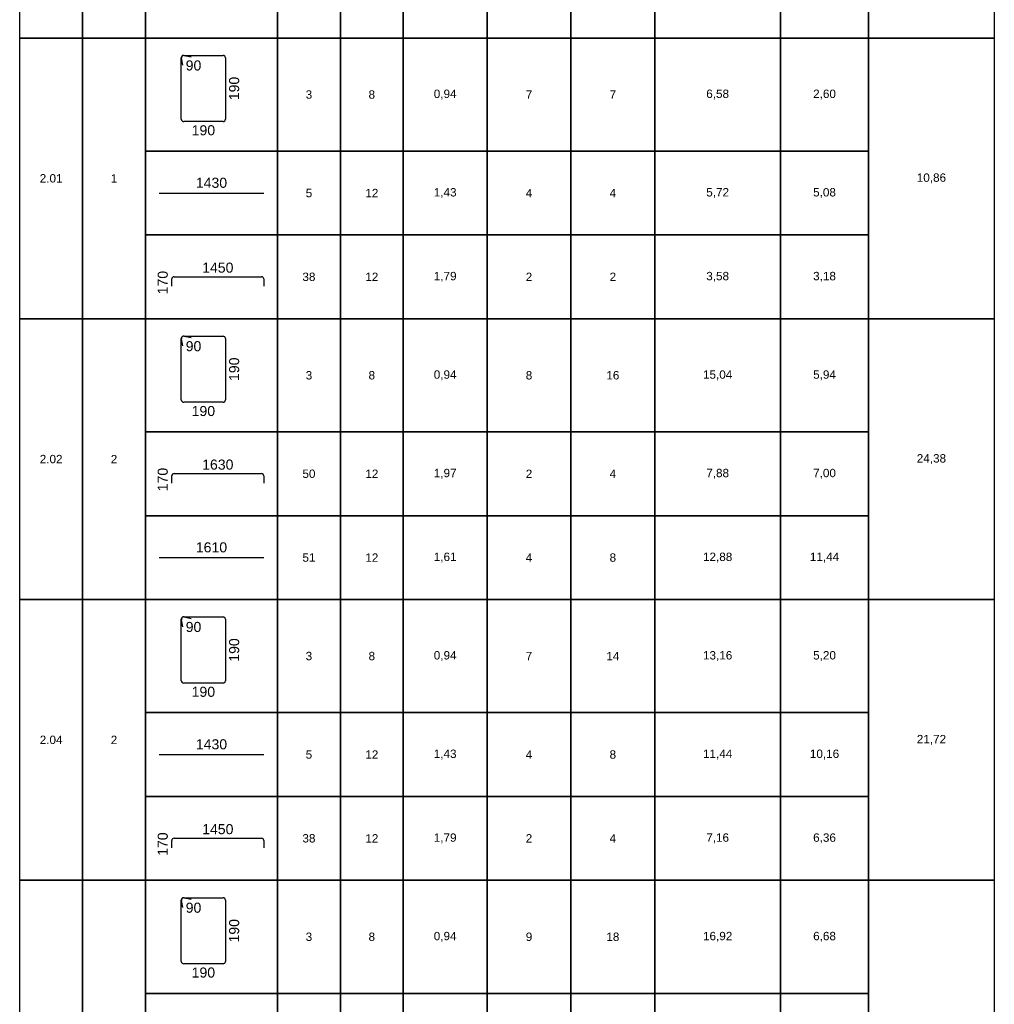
# Model space of a CAD drawing. Extents: x -1906120 to 89837, y -39133 to 303704.
# Tile 2 of 55: x -14050 to -9400, y -34365 to -29666. Entities that reach past the tile are written whole.
import ezdxf
from ezdxf.enums import TextEntityAlignment as Align

# ---------------------------------------------------------------- set-up
doc = ezdxf.new("R2010")
doc.units = 0
doc.header["$LTSCALE"] = 10
doc.header["$MEASUREMENT"] = 0
doc.layers.add('RCAD_tabele zbrojenia', color=7, linetype='Continuous')
doc.styles.add('style2', font='arial.ttf', dxfattribs={"height": 40})

msp = doc.modelspace()

# ---------------------------------------------------------------- linework, layer by layer
at = {"layer": 'RCAD_tabele zbrojenia', "color": 1}
for p, q in [((-14049.70583, -39133.42964), (-14049.70583, -1123.42964)), ((-9399.70583, -1123.42964), (-9399.70583, -39133.42964)), ((-14049.70583, -29753.42964), (-14049.70583, -28413.42964)), ((-13749.70583, -28413.42964), (-13749.70583, -29753.42964)), ((-13749.70583, -29753.42964), (-13749.70583, -28413.42964)), ((-13449.70583, -28413.42964), (-13449.70583, -29753.42964)), ((-9999.70583, -29753.42964), (-9999.70583, -28413.42964)), ((-9399.70583, -28413.42964), (-9399.70583, -29753.42964)), ((-13449.70583, -29753.42964), (-13449.70583, -29353.42964)), ((-12819.70583, -29353.42964), (-12819.70583, -29753.42964)), ((-12819.70583, -29753.42964), (-12819.70583, -29353.42964)), ((-12519.70583, -29353.42964), (-12519.70583, -29753.42964)), ((-12519.70583, -29753.42964), (-12519.70583, -29353.42964)), ((-12219.70583, -29353.42964), (-12219.70583, -29753.42964)), ((-12219.70583, -29753.42964), (-12219.70583, -29353.42964)), ((-11819.70583, -29353.42964), (-11819.70583, -29753.42964)), ((-11819.70583, -29753.42964), (-11819.70583, -29353.42964)), ((-11419.70583, -29353.42964), (-11419.70583, -29753.42964)), ((-11419.70583, -29753.42964), (-11419.70583, -29353.42964)), ((-11019.70583, -29353.42964), (-11019.70583, -29753.42964)), ((-11019.70583, -29753.42964), (-11019.70583, -29353.42964)), ((-10419.70583, -29353.42964), (-10419.70583, -29753.42964)), ((-10419.70583, -29753.42964), (-10419.70583, -29353.42964)), ((-9999.70583, -29353.42964), (-9999.70583, -29753.42964)), ((-13749.70583, -29753.42964), (-14049.70583, -29753.42964)), ((-14049.70583, -29753.42964), (-13749.70583, -29753.42964)), ((-14049.70583, -31093.42964), (-14049.70583, -29753.42964)), ((-13449.70583, -29753.42964), (-13749.70583, -29753.42964)), ((-13749.70583, -29753.42964), (-13749.70583, -31093.42964)), ((-13749.70583, -29753.42964), (-13449.70583, -29753.42964)), ((-13749.70583, -31093.42964), (-13749.70583, -29753.42964)), ((-13449.70583, -29753.42964), (-13449.70583, -31093.42964)), ((-12819.70583, -29753.42964), (-13449.70583, -29753.42964)), ((-13449.70583, -29753.42964), (-12819.70583, -29753.42964)), ((-13449.70583, -30293.42964), (-13449.70583, -29753.42964)), ((-12519.70583, -29753.42964), (-12819.70583, -29753.42964)), ((-12819.70583, -29753.42964), (-12819.70583, -30293.42964)), ((-12819.70583, -29753.42964), (-12519.70583, -29753.42964)), ((-12819.70583, -30293.42964), (-12819.70583, -29753.42964)), ((-12219.70583, -29753.42964), (-12519.70583, -29753.42964)), ((-12519.70583, -29753.42964), (-12519.70583, -30293.42964)), ((-12519.70583, -29753.42964), (-12219.70583, -29753.42964)), ((-12519.70583, -30293.42964), (-12519.70583, -29753.42964)), ((-11819.70583, -29753.42964), (-12219.70583, -29753.42964)), ((-12219.70583, -29753.42964), (-12219.70583, -30293.42964)), ((-12219.70583, -29753.42964), (-11819.70583, -29753.42964)), ((-12219.70583, -30293.42964), (-12219.70583, -29753.42964)), ((-11419.70583, -29753.42964), (-11819.70583, -29753.42964)), ((-11819.70583, -29753.42964), (-11819.70583, -30293.42964)), ((-11819.70583, -29753.42964), (-11419.70583, -29753.42964)), ((-11819.70583, -30293.42964), (-11819.70583, -29753.42964)), ((-11019.70583, -29753.42964), (-11419.70583, -29753.42964)), ((-11419.70583, -29753.42964), (-11419.70583, -30293.42964)), ((-11419.70583, -29753.42964), (-11019.70583, -29753.42964)), ((-11419.70583, -30293.42964), (-11419.70583, -29753.42964)), ((-10419.70583, -29753.42964), (-11019.70583, -29753.42964)), ((-11019.70583, -29753.42964), (-11019.70583, -30293.42964)), ((-11019.70583, -29753.42964), (-10419.70583, -29753.42964)), ((-11019.70583, -30293.42964), (-11019.70583, -29753.42964)), ((-9999.70583, -29753.42964), (-10419.70583, -29753.42964)), ((-10419.70583, -29753.42964), (-10419.70583, -30293.42964)), ((-10419.70583, -29753.42964), (-9999.70583, -29753.42964)), ((-10419.70583, -30293.42964), (-10419.70583, -29753.42964)), ((-9399.70583, -29753.42964), (-9999.70583, -29753.42964)), ((-9999.70583, -29753.42964), (-9399.70583, -29753.42964)), ((-9999.70583, -31093.42964), (-9999.70583, -29753.42964)), ((-9999.70583, -29753.42964), (-9999.70583, -30293.42964)), ((-9399.70583, -29753.42964), (-9399.70583, -31093.42964)), ((-12819.70583, -30293.42964), (-13449.70583, -30293.42964)), ((-13449.70583, -30293.42964), (-12819.70583, -30293.42964)), ((-13449.70583, -30693.42964), (-13449.70583, -30293.42964)), ((-12519.70583, -30293.42964), (-12819.70583, -30293.42964)), ((-12819.70583, -30293.42964), (-12819.70583, -30693.42964)), ((-12819.70583, -30293.42964), (-12519.70583, -30293.42964)), ((-12819.70583, -30693.42964), (-12819.70583, -30293.42964)), ((-12219.70583, -30293.42964), (-12519.70583, -30293.42964)), ((-12519.70583, -30293.42964), (-12519.70583, -30693.42964)), ((-12519.70583, -30293.42964), (-12219.70583, -30293.42964)), ((-12519.70583, -30693.42964), (-12519.70583, -30293.42964)), ((-11819.70583, -30293.42964), (-12219.70583, -30293.42964)), ((-12219.70583, -30293.42964), (-12219.70583, -30693.42964)), ((-12219.70583, -30293.42964), (-11819.70583, -30293.42964)), ((-12219.70583, -30693.42964), (-12219.70583, -30293.42964)), ((-11419.70583, -30293.42964), (-11819.70583, -30293.42964)), ((-11819.70583, -30293.42964), (-11819.70583, -30693.42964)), ((-11819.70583, -30293.42964), (-11419.70583, -30293.42964)), ((-11819.70583, -30693.42964), (-11819.70583, -30293.42964)), ((-11019.70583, -30293.42964), (-11419.70583, -30293.42964)), ((-11419.70583, -30293.42964), (-11419.70583, -30693.42964)), ((-11419.70583, -30293.42964), (-11019.70583, -30293.42964)), ((-11419.70583, -30693.42964), (-11419.70583, -30293.42964)), ((-10419.70583, -30293.42964), (-11019.70583, -30293.42964)), ((-11019.70583, -30293.42964), (-11019.70583, -30693.42964)), ((-11019.70583, -30293.42964), (-10419.70583, -30293.42964)), ((-11019.70583, -30693.42964), (-11019.70583, -30293.42964)), ((-9999.70583, -30293.42964), (-10419.70583, -30293.42964)), ((-10419.70583, -30293.42964), (-10419.70583, -30693.42964)), ((-10419.70583, -30293.42964), (-9999.70583, -30293.42964)), ((-10419.70583, -30693.42964), (-10419.70583, -30293.42964)), ((-9999.70583, -30293.42964), (-9999.70583, -30693.42964)), ((-12819.70583, -30693.42964), (-13449.70583, -30693.42964)), ((-13449.70583, -30693.42964), (-12819.70583, -30693.42964)), ((-13449.70583, -31093.42964), (-13449.70583, -30693.42964)), ((-12519.70583, -30693.42964), (-12819.70583, -30693.42964)), ((-12819.70583, -30693.42964), (-12819.70583, -31093.42964)), ((-12819.70583, -30693.42964), (-12519.70583, -30693.42964)), ((-12819.70583, -31093.42964), (-12819.70583, -30693.42964)), ((-12219.70583, -30693.42964), (-12519.70583, -30693.42964)), ((-12519.70583, -30693.42964), (-12519.70583, -31093.42964)), ((-12519.70583, -30693.42964), (-12219.70583, -30693.42964)), ((-12519.70583, -31093.42964), (-12519.70583, -30693.42964)), ((-11819.70583, -30693.42964), (-12219.70583, -30693.42964)), ((-12219.70583, -30693.42964), (-12219.70583, -31093.42964)), ((-12219.70583, -30693.42964), (-11819.70583, -30693.42964)), ((-12219.70583, -31093.42964), (-12219.70583, -30693.42964)), ((-11419.70583, -30693.42964), (-11819.70583, -30693.42964)), ((-11819.70583, -30693.42964), (-11819.70583, -31093.42964)), ((-11819.70583, -30693.42964), (-11419.70583, -30693.42964)), ((-11819.70583, -31093.42964), (-11819.70583, -30693.42964)), ((-11019.70583, -30693.42964), (-11419.70583, -30693.42964)), ((-11419.70583, -30693.42964), (-11419.70583, -31093.42964)), ((-11419.70583, -30693.42964), (-11019.70583, -30693.42964)), ((-11419.70583, -31093.42964), (-11419.70583, -30693.42964)), ((-10419.70583, -30693.42964), (-11019.70583, -30693.42964)), ((-11019.70583, -30693.42964), (-11019.70583, -31093.42964)), ((-11019.70583, -30693.42964), (-10419.70583, -30693.42964)), ((-11019.70583, -31093.42964), (-11019.70583, -30693.42964)), ((-9999.70583, -30693.42964), (-10419.70583, -30693.42964)), ((-10419.70583, -30693.42964), (-10419.70583, -31093.42964)), ((-10419.70583, -30693.42964), (-9999.70583, -30693.42964)), ((-10419.70583, -31093.42964), (-10419.70583, -30693.42964)), ((-9999.70583, -30693.42964), (-9999.70583, -31093.42964)), ((-13749.70583, -31093.42964), (-14049.70583, -31093.42964)), ((-14049.70583, -31093.42964), (-13749.70583, -31093.42964)), ((-14049.70583, -32433.42964), (-14049.70583, -31093.42964)), ((-13449.70583, -31093.42964), (-13749.70583, -31093.42964)), ((-13749.70583, -31093.42964), (-13749.70583, -32433.42964)), ((-13749.70583, -31093.42964), (-13449.70583, -31093.42964)), ((-13749.70583, -32433.42964), (-13749.70583, -31093.42964)), ((-13449.70583, -31093.42964), (-13449.70583, -32433.42964)), ((-12819.70583, -31093.42964), (-13449.70583, -31093.42964)), ((-13449.70583, -31093.42964), (-12819.70583, -31093.42964)), ((-13449.70583, -31633.42964), (-13449.70583, -31093.42964)), ((-12519.70583, -31093.42964), (-12819.70583, -31093.42964)), ((-12819.70583, -31093.42964), (-12819.70583, -31633.42964)), ((-12819.70583, -31093.42964), (-12519.70583, -31093.42964)), ((-12819.70583, -31633.42964), (-12819.70583, -31093.42964)), ((-12219.70583, -31093.42964), (-12519.70583, -31093.42964)), ((-12519.70583, -31093.42964), (-12519.70583, -31633.42964)), ((-12519.70583, -31093.42964), (-12219.70583, -31093.42964)), ((-12519.70583, -31633.42964), (-12519.70583, -31093.42964)), ((-11819.70583, -31093.42964), (-12219.70583, -31093.42964)), ((-12219.70583, -31093.42964), (-12219.70583, -31633.42964)), ((-12219.70583, -31093.42964), (-11819.70583, -31093.42964)), ((-12219.70583, -31633.42964), (-12219.70583, -31093.42964)), ((-11419.70583, -31093.42964), (-11819.70583, -31093.42964)), ((-11819.70583, -31093.42964), (-11819.70583, -31633.42964)), ((-11819.70583, -31093.42964), (-11419.70583, -31093.42964)), ((-11819.70583, -31633.42964), (-11819.70583, -31093.42964)), ((-11019.70583, -31093.42964), (-11419.70583, -31093.42964)), ((-11419.70583, -31093.42964), (-11419.70583, -31633.42964)), ((-11419.70583, -31093.42964), (-11019.70583, -31093.42964)), ((-11419.70583, -31633.42964), (-11419.70583, -31093.42964)), ((-10419.70583, -31093.42964), (-11019.70583, -31093.42964)), ((-11019.70583, -31093.42964), (-11019.70583, -31633.42964)), ((-11019.70583, -31093.42964), (-10419.70583, -31093.42964)), ((-11019.70583, -31633.42964), (-11019.70583, -31093.42964)), ((-9999.70583, -31093.42964), (-10419.70583, -31093.42964)), ((-10419.70583, -31093.42964), (-10419.70583, -31633.42964)), ((-10419.70583, -31093.42964), (-9999.70583, -31093.42964)), ((-10419.70583, -31633.42964), (-10419.70583, -31093.42964)), ((-9399.70583, -31093.42964), (-9999.70583, -31093.42964)), ((-9999.70583, -31093.42964), (-9399.70583, -31093.42964)), ((-9999.70583, -32433.42964), (-9999.70583, -31093.42964)), ((-9999.70583, -31093.42964), (-9999.70583, -31633.42964)), ((-9399.70583, -31093.42964), (-9399.70583, -32433.42964)), ((-12819.70583, -31633.42964), (-13449.70583, -31633.42964)), ((-13449.70583, -31633.42964), (-12819.70583, -31633.42964)), ((-13449.70583, -32033.42964), (-13449.70583, -31633.42964)), ((-12519.70583, -31633.42964), (-12819.70583, -31633.42964)), ((-12819.70583, -31633.42964), (-12819.70583, -32033.42964)), ((-12819.70583, -31633.42964), (-12519.70583, -31633.42964)), ((-12819.70583, -32033.42964), (-12819.70583, -31633.42964)), ((-12219.70583, -31633.42964), (-12519.70583, -31633.42964)), ((-12519.70583, -31633.42964), (-12519.70583, -32033.42964)), ((-12519.70583, -31633.42964), (-12219.70583, -31633.42964)), ((-12519.70583, -32033.42964), (-12519.70583, -31633.42964)), ((-11819.70583, -31633.42964), (-12219.70583, -31633.42964)), ((-12219.70583, -31633.42964), (-12219.70583, -32033.42964)), ((-12219.70583, -31633.42964), (-11819.70583, -31633.42964)), ((-12219.70583, -32033.42964), (-12219.70583, -31633.42964)), ((-11419.70583, -31633.42964), (-11819.70583, -31633.42964)), ((-11819.70583, -31633.42964), (-11819.70583, -32033.42964)), ((-11819.70583, -31633.42964), (-11419.70583, -31633.42964)), ((-11819.70583, -32033.42964), (-11819.70583, -31633.42964)), ((-11019.70583, -31633.42964), (-11419.70583, -31633.42964)), ((-11419.70583, -31633.42964), (-11419.70583, -32033.42964)), ((-11419.70583, -31633.42964), (-11019.70583, -31633.42964)), ((-11419.70583, -32033.42964), (-11419.70583, -31633.42964)), ((-10419.70583, -31633.42964), (-11019.70583, -31633.42964)), ((-11019.70583, -31633.42964), (-11019.70583, -32033.42964)), ((-11019.70583, -31633.42964), (-10419.70583, -31633.42964)), ((-11019.70583, -32033.42964), (-11019.70583, -31633.42964)), ((-9999.70583, -31633.42964), (-10419.70583, -31633.42964)), ((-10419.70583, -31633.42964), (-10419.70583, -32033.42964)), ((-10419.70583, -31633.42964), (-9999.70583, -31633.42964)), ((-10419.70583, -32033.42964), (-10419.70583, -31633.42964)), ((-9999.70583, -31633.42964), (-9999.70583, -32033.42964)), ((-12819.70583, -32033.42964), (-13449.70583, -32033.42964)), ((-13449.70583, -32033.42964), (-12819.70583, -32033.42964)), ((-13449.70583, -32433.42964), (-13449.70583, -32033.42964)), ((-12519.70583, -32033.42964), (-12819.70583, -32033.42964)), ((-12819.70583, -32033.42964), (-12819.70583, -32433.42964)), ((-12819.70583, -32033.42964), (-12519.70583, -32033.42964)), ((-12819.70583, -32433.42964), (-12819.70583, -32033.42964)), ((-12219.70583, -32033.42964), (-12519.70583, -32033.42964)), ((-12519.70583, -32033.42964), (-12519.70583, -32433.42964)), ((-12519.70583, -32033.42964), (-12219.70583, -32033.42964)), ((-12519.70583, -32433.42964), (-12519.70583, -32033.42964)), ((-11819.70583, -32033.42964), (-12219.70583, -32033.42964)), ((-12219.70583, -32033.42964), (-12219.70583, -32433.42964)), ((-12219.70583, -32033.42964), (-11819.70583, -32033.42964)), ((-12219.70583, -32433.42964), (-12219.70583, -32033.42964)), ((-11419.70583, -32033.42964), (-11819.70583, -32033.42964)), ((-11819.70583, -32033.42964), (-11819.70583, -32433.42964)), ((-11819.70583, -32033.42964), (-11419.70583, -32033.42964)), ((-11819.70583, -32433.42964), (-11819.70583, -32033.42964)), ((-11019.70583, -32033.42964), (-11419.70583, -32033.42964)), ((-11419.70583, -32033.42964), (-11419.70583, -32433.42964)), ((-11419.70583, -32033.42964), (-11019.70583, -32033.42964)), ((-11419.70583, -32433.42964), (-11419.70583, -32033.42964)), ((-10419.70583, -32033.42964), (-11019.70583, -32033.42964)), ((-11019.70583, -32033.42964), (-11019.70583, -32433.42964)), ((-11019.70583, -32033.42964), (-10419.70583, -32033.42964)), ((-11019.70583, -32433.42964), (-11019.70583, -32033.42964)), ((-9999.70583, -32033.42964), (-10419.70583, -32033.42964)), ((-10419.70583, -32033.42964), (-10419.70583, -32433.42964)), ((-10419.70583, -32033.42964), (-9999.70583, -32033.42964)), ((-10419.70583, -32433.42964), (-10419.70583, -32033.42964)), ((-9999.70583, -32033.42964), (-9999.70583, -32433.42964)), ((-13749.70583, -32433.42964), (-14049.70583, -32433.42964)), ((-14049.70583, -32433.42964), (-13749.70583, -32433.42964)), ((-14049.70583, -33773.42964), (-14049.70583, -32433.42964)), ((-13449.70583, -32433.42964), (-13749.70583, -32433.42964)), ((-13749.70583, -32433.42964), (-13749.70583, -33773.42964)), ((-13749.70583, -32433.42964), (-13449.70583, -32433.42964)), ((-13749.70583, -33773.42964), (-13749.70583, -32433.42964)), ((-13449.70583, -32433.42964), (-13449.70583, -33773.42964)), ((-12819.70583, -32433.42964), (-13449.70583, -32433.42964)), ((-13449.70583, -32433.42964), (-12819.70583, -32433.42964)), ((-13449.70583, -32973.42964), (-13449.70583, -32433.42964)), ((-12519.70583, -32433.42964), (-12819.70583, -32433.42964)), ((-12819.70583, -32433.42964), (-12819.70583, -32973.42964)), ((-12819.70583, -32433.42964), (-12519.70583, -32433.42964)), ((-12819.70583, -32973.42964), (-12819.70583, -32433.42964)), ((-12219.70583, -32433.42964), (-12519.70583, -32433.42964)), ((-12519.70583, -32433.42964), (-12519.70583, -32973.42964)), ((-12519.70583, -32433.42964), (-12219.70583, -32433.42964)), ((-12519.70583, -32973.42964), (-12519.70583, -32433.42964)), ((-11819.70583, -32433.42964), (-12219.70583, -32433.42964)), ((-12219.70583, -32433.42964), (-12219.70583, -32973.42964)), ((-12219.70583, -32433.42964), (-11819.70583, -32433.42964)), ((-12219.70583, -32973.42964), (-12219.70583, -32433.42964)), ((-11419.70583, -32433.42964), (-11819.70583, -32433.42964)), ((-11819.70583, -32433.42964), (-11819.70583, -32973.42964)), ((-11819.70583, -32433.42964), (-11419.70583, -32433.42964)), ((-11819.70583, -32973.42964), (-11819.70583, -32433.42964)), ((-11019.70583, -32433.42964), (-11419.70583, -32433.42964)), ((-11419.70583, -32433.42964), (-11419.70583, -32973.42964)), ((-11419.70583, -32433.42964), (-11019.70583, -32433.42964)), ((-11419.70583, -32973.42964), (-11419.70583, -32433.42964)), ((-10419.70583, -32433.42964), (-11019.70583, -32433.42964)), ((-11019.70583, -32433.42964), (-11019.70583, -32973.42964)), ((-11019.70583, -32433.42964), (-10419.70583, -32433.42964)), ((-11019.70583, -32973.42964), (-11019.70583, -32433.42964)), ((-9999.70583, -32433.42964), (-10419.70583, -32433.42964)), ((-10419.70583, -32433.42964), (-10419.70583, -32973.42964)), ((-10419.70583, -32433.42964), (-9999.70583, -32433.42964)), ((-10419.70583, -32973.42964), (-10419.70583, -32433.42964)), ((-9399.70583, -32433.42964), (-9999.70583, -32433.42964)), ((-9999.70583, -32433.42964), (-9399.70583, -32433.42964)), ((-9999.70583, -33773.42964), (-9999.70583, -32433.42964)), ((-9999.70583, -32433.42964), (-9999.70583, -32973.42964)), ((-9399.70583, -32433.42964), (-9399.70583, -33773.42964)), ((-12819.70583, -32973.42964), (-13449.70583, -32973.42964)), ((-13449.70583, -32973.42964), (-12819.70583, -32973.42964)), ((-13449.70583, -33373.42964), (-13449.70583, -32973.42964)), ((-12519.70583, -32973.42964), (-12819.70583, -32973.42964)), ((-12819.70583, -32973.42964), (-12819.70583, -33373.42964)), ((-12819.70583, -32973.42964), (-12519.70583, -32973.42964)), ((-12819.70583, -33373.42964), (-12819.70583, -32973.42964)), ((-12219.70583, -32973.42964), (-12519.70583, -32973.42964)), ((-12519.70583, -32973.42964), (-12519.70583, -33373.42964)), ((-12519.70583, -32973.42964), (-12219.70583, -32973.42964)), ((-12519.70583, -33373.42964), (-12519.70583, -32973.42964)), ((-11819.70583, -32973.42964), (-12219.70583, -32973.42964)), ((-12219.70583, -32973.42964), (-12219.70583, -33373.42964)), ((-12219.70583, -32973.42964), (-11819.70583, -32973.42964)), ((-12219.70583, -33373.42964), (-12219.70583, -32973.42964)), ((-11419.70583, -32973.42964), (-11819.70583, -32973.42964)), ((-11819.70583, -32973.42964), (-11819.70583, -33373.42964)), ((-11819.70583, -32973.42964), (-11419.70583, -32973.42964)), ((-11819.70583, -33373.42964), (-11819.70583, -32973.42964)), ((-11019.70583, -32973.42964), (-11419.70583, -32973.42964)), ((-11419.70583, -32973.42964), (-11419.70583, -33373.42964)), ((-11419.70583, -32973.42964), (-11019.70583, -32973.42964)), ((-11419.70583, -33373.42964), (-11419.70583, -32973.42964)), ((-10419.70583, -32973.42964), (-11019.70583, -32973.42964)), ((-11019.70583, -32973.42964), (-11019.70583, -33373.42964)), ((-11019.70583, -32973.42964), (-10419.70583, -32973.42964)), ((-11019.70583, -33373.42964), (-11019.70583, -32973.42964)), ((-9999.70583, -32973.42964), (-10419.70583, -32973.42964)), ((-10419.70583, -32973.42964), (-10419.70583, -33373.42964)), ((-10419.70583, -32973.42964), (-9999.70583, -32973.42964)), ((-10419.70583, -33373.42964), (-10419.70583, -32973.42964)), ((-9999.70583, -32973.42964), (-9999.70583, -33373.42964)), ((-12819.70583, -33373.42964), (-13449.70583, -33373.42964)), ((-13449.70583, -33373.42964), (-12819.70583, -33373.42964)), ((-13449.70583, -33773.42964), (-13449.70583, -33373.42964)), ((-12519.70583, -33373.42964), (-12819.70583, -33373.42964)), ((-12819.70583, -33373.42964), (-12819.70583, -33773.42964)), ((-12819.70583, -33373.42964), (-12519.70583, -33373.42964)), ((-12819.70583, -33773.42964), (-12819.70583, -33373.42964)), ((-12219.70583, -33373.42964), (-12519.70583, -33373.42964)), ((-12519.70583, -33373.42964), (-12519.70583, -33773.42964)), ((-12519.70583, -33373.42964), (-12219.70583, -33373.42964)), ((-12519.70583, -33773.42964), (-12519.70583, -33373.42964)), ((-11819.70583, -33373.42964), (-12219.70583, -33373.42964)), ((-12219.70583, -33373.42964), (-12219.70583, -33773.42964)), ((-12219.70583, -33373.42964), (-11819.70583, -33373.42964)), ((-12219.70583, -33773.42964), (-12219.70583, -33373.42964)), ((-11419.70583, -33373.42964), (-11819.70583, -33373.42964)), ((-11819.70583, -33373.42964), (-11819.70583, -33773.42964)), ((-11819.70583, -33373.42964), (-11419.70583, -33373.42964)), ((-11819.70583, -33773.42964), (-11819.70583, -33373.42964)), ((-11019.70583, -33373.42964), (-11419.70583, -33373.42964)), ((-11419.70583, -33373.42964), (-11419.70583, -33773.42964)), ((-11419.70583, -33373.42964), (-11019.70583, -33373.42964)), ((-11419.70583, -33773.42964), (-11419.70583, -33373.42964)), ((-10419.70583, -33373.42964), (-11019.70583, -33373.42964)), ((-11019.70583, -33373.42964), (-11019.70583, -33773.42964)), ((-11019.70583, -33373.42964), (-10419.70583, -33373.42964)), ((-11019.70583, -33773.42964), (-11019.70583, -33373.42964)), ((-9999.70583, -33373.42964), (-10419.70583, -33373.42964)), ((-10419.70583, -33373.42964), (-10419.70583, -33773.42964)), ((-10419.70583, -33373.42964), (-9999.70583, -33373.42964)), ((-10419.70583, -33773.42964), (-10419.70583, -33373.42964)), ((-9999.70583, -33373.42964), (-9999.70583, -33773.42964)), ((-13749.70583, -33773.42964), (-14049.70583, -33773.42964)), ((-14049.70583, -33773.42964), (-13749.70583, -33773.42964)), ((-14049.70583, -35113.42964), (-14049.70583, -33773.42964)), ((-13449.70583, -33773.42964), (-13749.70583, -33773.42964)), ((-13749.70583, -33773.42964), (-13749.70583, -35113.42964)), ((-13749.70583, -33773.42964), (-13449.70583, -33773.42964)), ((-13749.70583, -35113.42964), (-13749.70583, -33773.42964)), ((-13449.70583, -33773.42964), (-13449.70583, -35113.42964)), ((-12819.70583, -33773.42964), (-13449.70583, -33773.42964)), ((-13449.70583, -33773.42964), (-12819.70583, -33773.42964)), ((-13449.70583, -34313.42964), (-13449.70583, -33773.42964)), ((-12519.70583, -33773.42964), (-12819.70583, -33773.42964)), ((-12819.70583, -33773.42964), (-12819.70583, -34313.42964)), ((-12819.70583, -33773.42964), (-12519.70583, -33773.42964)), ((-12819.70583, -34313.42964), (-12819.70583, -33773.42964)), ((-12219.70583, -33773.42964), (-12519.70583, -33773.42964)), ((-12519.70583, -33773.42964), (-12519.70583, -34313.42964)), ((-12519.70583, -33773.42964), (-12219.70583, -33773.42964)), ((-12519.70583, -34313.42964), (-12519.70583, -33773.42964)), ((-11819.70583, -33773.42964), (-12219.70583, -33773.42964)), ((-12219.70583, -33773.42964), (-12219.70583, -34313.42964)), ((-12219.70583, -33773.42964), (-11819.70583, -33773.42964)), ((-12219.70583, -34313.42964), (-12219.70583, -33773.42964)), ((-11419.70583, -33773.42964), (-11819.70583, -33773.42964)), ((-11819.70583, -33773.42964), (-11819.70583, -34313.42964)), ((-11819.70583, -33773.42964), (-11419.70583, -33773.42964)), ((-11819.70583, -34313.42964), (-11819.70583, -33773.42964)), ((-11019.70583, -33773.42964), (-11419.70583, -33773.42964)), ((-11419.70583, -33773.42964), (-11419.70583, -34313.42964)), ((-11419.70583, -33773.42964), (-11019.70583, -33773.42964)), ((-11419.70583, -34313.42964), (-11419.70583, -33773.42964)), ((-10419.70583, -33773.42964), (-11019.70583, -33773.42964)), ((-11019.70583, -33773.42964), (-11019.70583, -34313.42964)), ((-11019.70583, -33773.42964), (-10419.70583, -33773.42964)), ((-11019.70583, -34313.42964), (-11019.70583, -33773.42964)), ((-9999.70583, -33773.42964), (-10419.70583, -33773.42964)), ((-10419.70583, -33773.42964), (-10419.70583, -34313.42964)), ((-10419.70583, -33773.42964), (-9999.70583, -33773.42964)), ((-10419.70583, -34313.42964), (-10419.70583, -33773.42964)), ((-9399.70583, -33773.42964), (-9999.70583, -33773.42964)), ((-9999.70583, -33773.42964), (-9399.70583, -33773.42964)), ((-9999.70583, -35113.42964), (-9999.70583, -33773.42964)), ((-9999.70583, -33773.42964), (-9999.70583, -34313.42964)), ((-9399.70583, -33773.42964), (-9399.70583, -35113.42964)), ((-12819.70583, -34313.42964), (-13449.70583, -34313.42964)), ((-13449.70583, -34313.42964), (-12819.70583, -34313.42964)), ((-13449.70583, -34713.42964), (-13449.70583, -34313.42964)), ((-12519.70583, -34313.42964), (-12819.70583, -34313.42964)), ((-12819.70583, -34313.42964), (-12819.70583, -34713.42964)), ((-12819.70583, -34313.42964), (-12519.70583, -34313.42964)), ((-12819.70583, -34713.42964), (-12819.70583, -34313.42964)), ((-12219.70583, -34313.42964), (-12519.70583, -34313.42964)), ((-12519.70583, -34313.42964), (-12519.70583, -34713.42964)), ((-12519.70583, -34313.42964), (-12219.70583, -34313.42964)), ((-12519.70583, -34713.42964), (-12519.70583, -34313.42964)), ((-11819.70583, -34313.42964), (-12219.70583, -34313.42964)), ((-12219.70583, -34313.42964), (-12219.70583, -34713.42964)), ((-12219.70583, -34313.42964), (-11819.70583, -34313.42964)), ((-12219.70583, -34713.42964), (-12219.70583, -34313.42964)), ((-11419.70583, -34313.42964), (-11819.70583, -34313.42964)), ((-11819.70583, -34313.42964), (-11819.70583, -34713.42964)), ((-11819.70583, -34313.42964), (-11419.70583, -34313.42964)), ((-11819.70583, -34713.42964), (-11819.70583, -34313.42964)), ((-11019.70583, -34313.42964), (-11419.70583, -34313.42964)), ((-11419.70583, -34313.42964), (-11419.70583, -34713.42964)), ((-11419.70583, -34313.42964), (-11019.70583, -34313.42964)), ((-11419.70583, -34713.42964), (-11419.70583, -34313.42964)), ((-10419.70583, -34313.42964), (-11019.70583, -34313.42964)), ((-11019.70583, -34313.42964), (-11019.70583, -34713.42964)), ((-11019.70583, -34313.42964), (-10419.70583, -34313.42964)), ((-11019.70583, -34713.42964), (-11019.70583, -34313.42964)), ((-9999.70583, -34313.42964), (-10419.70583, -34313.42964)), ((-10419.70583, -34313.42964), (-10419.70583, -34713.42964)), ((-10419.70583, -34313.42964), (-9999.70583, -34313.42964)), ((-10419.70583, -34713.42964), (-10419.70583, -34313.42964)), ((-9999.70583, -34313.42964), (-9999.70583, -34713.42964))]:
    msp.add_line(p, q, dxfattribs=at)
at = {"layer": 'RCAD_tabele zbrojenia', "color": 4}
for p, q in [((-13267.32212, -29836.5349), (-13079.4235, -29836.5349)), ((-13265.07443, -29836.76042), (-13232.06171, -29843.45243)), ((-13278.63581, -30141.01022), (-13278.63581, -29847.84859)), ((-13271.71828, -29883.10899), (-13278.41029, -29850.09627)), ((-13068.1098, -29847.84859), (-13068.1098, -30141.01022)), ((-13079.4235, -30152.32391), (-13267.32212, -30152.32391)), ((-13384.21078, -30493.42964), (-12885.20088, -30493.42964)), ((-13324.20156, -30938.52086), (-13324.20156, -30903.37692)), ((-13313.43447, -30892.60983), (-12895.66942, -30892.60983)), ((-12884.90232, -30903.37692), (-12884.90232, -30938.52086)), ((-13278.63581, -31481.01022), (-13278.63581, -31187.84859)), ((-13271.71828, -31223.10899), (-13278.41029, -31190.09627)), ((-13267.32212, -31176.5349), (-13079.4235, -31176.5349)), ((-13265.07443, -31176.76042), (-13232.06171, -31183.45243)), ((-13068.1098, -31187.84859), (-13068.1098, -31481.01022)), ((-13079.4235, -31492.32391), (-13267.32212, -31492.32391)), ((-13324.20156, -31878.52086), (-13324.20156, -31843.37692)), ((-13313.43447, -31832.60983), (-12895.66942, -31832.60983)), ((-12884.90232, -31843.37692), (-12884.90232, -31878.52086)), ((-13384.21078, -32233.42964), (-12885.20088, -32233.42964)), ((-13267.32212, -32516.5349), (-13079.4235, -32516.5349)), ((-13265.07443, -32516.76042), (-13232.06171, -32523.45243)), ((-13278.63581, -32821.01022), (-13278.63581, -32527.84859)), ((-13271.71828, -32563.10899), (-13278.41029, -32530.09627)), ((-13068.1098, -32527.84859), (-13068.1098, -32821.01022)), ((-13079.4235, -32832.32391), (-13267.32212, -32832.32391)), ((-13384.21078, -33173.42964), (-12885.20088, -33173.42964)), ((-13324.20156, -33618.52086), (-13324.20156, -33583.37692)), ((-13313.43447, -33572.60983), (-12895.66942, -33572.60983)), ((-12884.90232, -33583.37692), (-12884.90232, -33618.52086)), ((-13278.63581, -34161.01022), (-13278.63581, -33867.84859)), ((-13271.71828, -33903.10899), (-13278.41029, -33870.09627)), ((-13267.32212, -33856.5349), (-13079.4235, -33856.5349)), ((-13265.07443, -33856.76042), (-13232.06171, -33863.45243)), ((-13068.1098, -33867.84859), (-13068.1098, -34161.01022)), ((-13079.4235, -34172.32391), (-13267.32212, -34172.32391))]:
    msp.add_line(p, q, dxfattribs=at)
for centre, radius, start, end in [((-13267.32212, -29847.84859), 11.31369, 90, 191.4591559), ((-13267.32212, -29847.84859), 11.31369, 78.5408441, 180), ((-13079.4235, -29847.84859), 11.31369, 0, 90), ((-13267.32212, -30141.01022), 11.31369, 180, 270), ((-13079.4235, -30141.01022), 11.31369, 270, 0), ((-13313.43447, -30903.37692), 10.76709, 90, 180), ((-12895.66942, -30903.37692), 10.76709, 0, 90), ((-13267.32212, -31187.84859), 11.31369, 90, 191.4591559), ((-13267.32212, -31187.84859), 11.31369, 78.5408441, 180), ((-13079.4235, -31187.84859), 11.31369, 0, 90), ((-13267.32212, -31481.01022), 11.31369, 180, 270), ((-13079.4235, -31481.01022), 11.31369, 270, 0), ((-13313.43447, -31843.37692), 10.76709, 90, 180), ((-12895.66942, -31843.37692), 10.76709, 0, 90), ((-13267.32212, -32527.84859), 11.31369, 90, 191.4591559), ((-13267.32212, -32527.84859), 11.31369, 78.5408441, 180), ((-13079.4235, -32527.84859), 11.31369, 0, 90), ((-13267.32212, -32821.01022), 11.31369, 180, 270), ((-13079.4235, -32821.01022), 11.31369, 270, 0), ((-13313.43447, -33583.37692), 10.76709, 90, 180), ((-12895.66942, -33583.37692), 10.76709, 0, 90), ((-13267.32212, -33867.84859), 11.31369, 90, 191.4591559), ((-13267.32212, -33867.84859), 11.31369, 78.5408441, 180), ((-13079.4235, -33867.84859), 11.31369, 0, 90), ((-13267.32212, -34161.01022), 11.31369, 180, 270), ((-13079.4235, -34161.01022), 11.31369, 270, 0)]:
    msp.add_arc(centre, radius, start, end, dxfattribs=at)

# ---------------------------------------------------------------- texts
at = {"layer": 'RCAD_tabele zbrojenia', "color": 2, "style": 'style2'}
for s, p in [('90', (-13220.34746, -29884.35611)), ('190', (-13173.37281, -30193.80533)), ('1430', (-13134.70583, -30444.42964)), ('1450', (-13104.55194, -30849.47308)), ('90', (-13220.34746, -31224.35611)), ('190', (-13173.37281, -31533.80533)), ('1630', (-13104.55194, -31789.47308)), ('1610', (-13134.70583, -32184.42964)), ('90', (-13220.34746, -32564.35611)), ('190', (-13173.37281, -32873.80533)), ('1430', (-13134.70583, -33124.42964)), ('1450', (-13104.55194, -33529.47308)), ('90', (-13220.34746, -33904.35611)), ('190', (-13173.37281, -34213.80533))]:
    msp.add_text(s, height=48, dxfattribs=at).set_placement(p, align=Align.MIDDLE_CENTER)
for s, p in [('190', (-13026.62838, -29994.4294)), ('170', (-13367.33831, -30920.94889)), ('190', (-13026.62838, -31334.4294)), ('170', (-13367.33831, -31860.94889)), ('190', (-13026.62838, -32674.4294)), ('170', (-13367.33831, -33600.94889)), ('190', (-13026.62838, -34014.4294))]:
    msp.add_text(s, height=48, rotation=90, dxfattribs=at).set_placement(p, align=Align.MIDDLE_CENTER)
at = {"layer": 'RCAD_tabele zbrojenia', "color": 2, "char_height": 40, "attachment_point": 5, "style": 'style2'}
for s, insert, width in [('3', (-12669.70583, -30023.42964), 300), ('8', (-12369.70583, -30023.42964), 300), ('0,94', (-12019.70583, -30023.42964), 400), ('7', (-11619.70583, -30023.42964), 400), ('7', (-11219.70583, -30023.42964), 400), ('6,58', (-10719.70583, -30023.42964), 600), ('2,60', (-10209.70583, -30023.42964), 420), ('2.01', (-13899.70583, -30423.42964), 300), ('1', (-13599.70583, -30423.42964), 300), ('10,86', (-9699.70583, -30423.42964), 600), ('5', (-12669.70583, -30493.42964), 300), ('12', (-12369.70583, -30493.42964), 300), ('1,43', (-12019.70583, -30493.42964), 400), ('4', (-11619.70583, -30493.42964), 400), ('4', (-11219.70583, -30493.42964), 400), ('5,72', (-10719.70583, -30493.42964), 600), ('5,08', (-10209.70583, -30493.42964), 420), ('38', (-12669.70583, -30893.42964), 300), ('12', (-12369.70583, -30893.42964), 300), ('1,79', (-12019.70583, -30893.42964), 400), ('2', (-11619.70583, -30893.42964), 400), ('2', (-11219.70583, -30893.42964), 400), ('3,58', (-10719.70583, -30893.42964), 600), ('3,18', (-10209.70583, -30893.42964), 420), ('3', (-12669.70583, -31363.42964), 300), ('8', (-12369.70583, -31363.42964), 300), ('0,94', (-12019.70583, -31363.42964), 400), ('8', (-11619.70583, -31363.42964), 400), ('16', (-11219.70583, -31363.42964), 400), ('15,04', (-10719.70583, -31363.42964), 600), ('5,94', (-10209.70583, -31363.42964), 420), ('2.02', (-13899.70583, -31763.42964), 300), ('2', (-13599.70583, -31763.42964), 300), ('24,38', (-9699.70583, -31763.42964), 600), ('50', (-12669.70583, -31833.42964), 300), ('12', (-12369.70583, -31833.42964), 300), ('1,97', (-12019.70583, -31833.42964), 400), ('2', (-11619.70583, -31833.42964), 400), ('4', (-11219.70583, -31833.42964), 400), ('7,88', (-10719.70583, -31833.42964), 600), ('7,00', (-10209.70583, -31833.42964), 420), ('51', (-12669.70583, -32233.42964), 300), ('12', (-12369.70583, -32233.42964), 300), ('1,61', (-12019.70583, -32233.42964), 400), ('4', (-11619.70583, -32233.42964), 400), ('8', (-11219.70583, -32233.42964), 400), ('12,88', (-10719.70583, -32233.42964), 600), ('11,44', (-10209.70583, -32233.42964), 420), ('3', (-12669.70583, -32703.42964), 300), ('8', (-12369.70583, -32703.42964), 300), ('0,94', (-12019.70583, -32703.42964), 400), ('7', (-11619.70583, -32703.42964), 400), ('14', (-11219.70583, -32703.42964), 400), ('13,16', (-10719.70583, -32703.42964), 600), ('5,20', (-10209.70583, -32703.42964), 420), ('2.04', (-13899.70583, -33103.42964), 300), ('2', (-13599.70583, -33103.42964), 300), ('21,72', (-9699.70583, -33103.42964), 600), ('5', (-12669.70583, -33173.42964), 300), ('12', (-12369.70583, -33173.42964), 300), ('1,43', (-12019.70583, -33173.42964), 400), ('4', (-11619.70583, -33173.42964), 400), ('8', (-11219.70583, -33173.42964), 400), ('11,44', (-10719.70583, -33173.42964), 600), ('10,16', (-10209.70583, -33173.42964), 420), ('38', (-12669.70583, -33573.42964), 300), ('12', (-12369.70583, -33573.42964), 300), ('1,79', (-12019.70583, -33573.42964), 400), ('2', (-11619.70583, -33573.42964), 400), ('4', (-11219.70583, -33573.42964), 400), ('7,16', (-10719.70583, -33573.42964), 600), ('6,36', (-10209.70583, -33573.42964), 420), ('3', (-12669.70583, -34043.42964), 300), ('8', (-12369.70583, -34043.42964), 300), ('0,94', (-12019.70583, -34043.42964), 400), ('9', (-11619.70583, -34043.42964), 400), ('18', (-11219.70583, -34043.42964), 400), ('16,92', (-10719.70583, -34043.42964), 600), ('6,68', (-10209.70583, -34043.42964), 420)]:
    msp.add_mtext(s, dxfattribs=dict(at, insert=insert, width=width))

doc.saveas('drawing.dxf')
